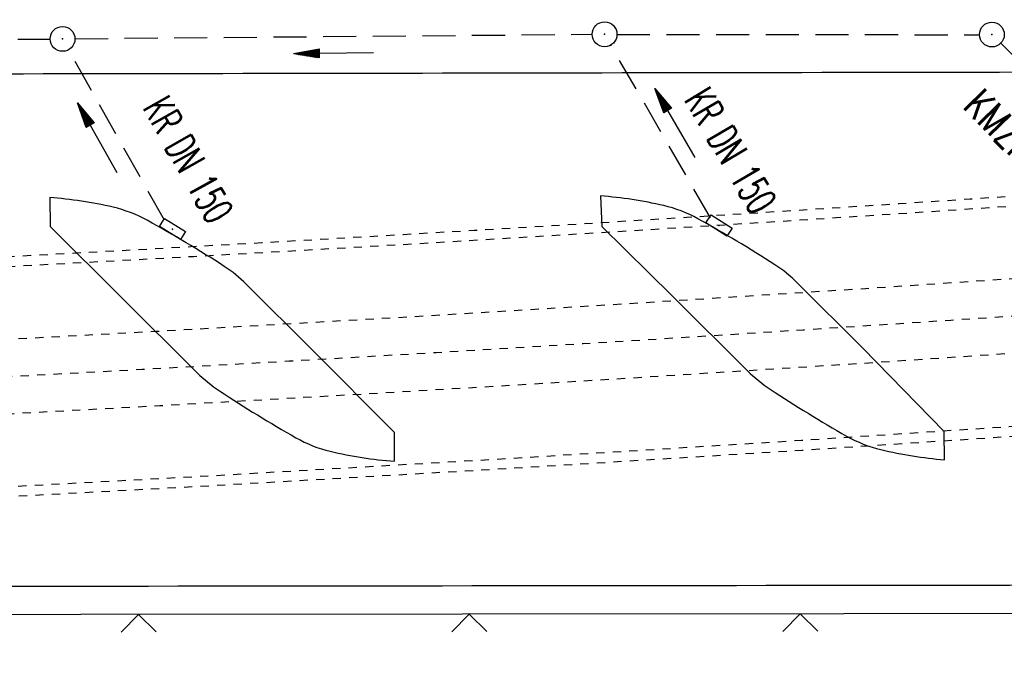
# Model space of a CAD drawing. Extents: x 0 to 1135, y 0 to 420.
# Tile 20 of 77: x 501 to 560, y 147 to 186. Entities that reach past the tile are written whole.
import ezdxf
from ezdxf.enums import TextEntityAlignment as Align

# ---------------------------------------------------------------- set-up
doc = ezdxf.new("R2010")
doc.units = 0
doc.header["$LTSCALE"] = 2
doc.header["$MEASUREMENT"] = 0
for name, pattern in [('ACAD_ISO03W100', [0.5, 0.25, -0.25]), ('ACAD_ISO05W100', [0.5, 0.25, -0.25]), ('AUSGEZOGEN', [0]), ('GESTRICH-X2', [1.5, 1, -0.5])]:
    doc.linetypes.add(name, pattern=pattern)
doc.layers.get('0').update_dxf_attribs({"color": 8, "linetype": 'AUSGEZOGEN'})
for name, color, linetype in [('Bahnachse', 7, 'CONTINUOUS'), ('FBRTOP', 8, 'AUSGEZOGEN'), ('Gleisachsen', 7, 'CONTINUOUS'), ('KANAL', 200, 'GESTRICH-X2'), ('PFEIL', 200, 'CONTINUOUS'), ('SCHLITZRINNE', 200, 'AUSGEZOGEN'), ('SCHSYMBOL', 200, 'AUSGEZOGEN'), ('TEXTO', 200, 'CONTINUOUS'), ('TUNNEL', 15, 'CONTINUOUS'), ('ZAUN', 8, 'AUSGEZOGEN')]:
    doc.layers.add(name, color=color, linetype=linetype)
doc.styles.add('ROMANS', font='romans.shx', dxfattribs={"width": 0.8})

# ---------------------------------------------------------------- blocks, each defined once
blk = doc.blocks.new('GST')
at = {"color": 0}
blk.add_circle((0, 0), 0.75, dxfattribs=at)
blk.add_point((0, 0), dxfattribs=at)
blk = doc.blocks.new('10')
blk.add_blockref('GST', (0, 0))
blk = doc.blocks.new('30')
at = {"color": 0}
for p, q in [((-0.75, -0.29), (-0.75, 0.293)), ((-0.75, 0.293), (0.753, 0.293)), ((0.753, 0.293), (0.753, -0.29)), ((0.753, -0.29), (-0.75, -0.29))]:
    blk.add_line(p, q, dxfattribs=at)
blk.add_point((0, 0), dxfattribs=at)
blk = doc.blocks.new('ZL')
at = {"color": 0}
for p, q in [((-1.066, 1.055), (0, 0)), ((0, 0), (1.055, 1.066))]:
    blk.add_line(p, q, dxfattribs=at)
blk = doc.blocks.new('PFEIL2')
at = {"color": 0}
for p, q in [((0.88, 0.002), (-2.401, -0.012)), ((0.881, -0.271), (0.879, 0.276)), ((0.879, 0.276), (2.429, 0.009)), ((0.911, 0.27), (0.879, 0.265)), ((0.965, 0.261), (0.879, 0.246)), ((1.019, 0.252), (0.879, 0.228)), ((1.073, 0.242), (0.879, 0.209)), ((1.127, 0.233), (0.879, 0.191)), ((1.181, 0.224), (0.879, 0.172)), ((1.235, 0.214), (0.879, 0.154)), ((1.289, 0.205), (0.879, 0.135)), ((1.343, 0.196), (0.879, 0.117)), ((1.397, 0.187), (0.879, 0.098)), ((1.451, 0.177), (0.879, 0.08)), ((1.505, 0.168), (0.879, 0.061)), ((1.559, 0.159), (0.88, 0.043)), ((1.613, 0.149), (0.88, 0.024)), ((1.668, 0.14), (0.88, 0.006)), ((1.722, 0.131), (0.88, -0.013)), ((1.776, 0.121), (0.88, -0.031)), ((1.83, 0.112), (0.88, -0.05)), ((1.884, 0.103), (0.88, -0.068)), ((1.938, 0.094), (0.88, -0.087)), ((1.992, 0.084), (0.88, -0.105)), ((2.046, 0.075), (0.88, -0.124)), ((2.1, 0.066), (0.88, -0.142)), ((2.154, 0.056), (0.88, -0.161)), ((2.208, 0.047), (0.88, -0.179)), ((2.262, 0.038), (0.881, -0.198)), ((2.316, 0.029), (0.881, -0.216)), ((2.37, 0.019), (0.881, -0.235)), ((2.424, 0.01), (0.881, -0.253)), ((2.429, 0.009), (0.881, -0.271))]:
    blk.add_line(p, q, dxfattribs=at)

msp = doc.modelspace()

# ---------------------------------------------------------------- linework, layer by layer
at = {"layer": 'Bahnachse', "linetype": 'ACAD_ISO05W100'}
msp.add_arc((265.327, 4557.729), 4400, 272.987468, 273.915177, dxfattribs=at)
at = {"layer": 'FBRTOP'}
for p, q in [((502.396, 174.805), (502.435, 173.05)), ((535.689, 174.903), (535.774, 173.063)), ((523.243, 158.862), (523.249, 160.608)), ((556.503, 158.944), (556.476, 160.664))]:
    msp.add_line(p, q, dxfattribs=at)
for points in [[(661.143, 179.109, 0.000001), (685.944, 183.769, 0.000098)], [(468.275, 151.288, 0.000286), (499.488, 151.305, 0.000004), (556.365, 151.37, 0.000067), (559.594, 151.374, 0.000224), (573.286, 151.4, 0.000166), (591.781, 151.449, 0.001642), (592.387, 151.452, 0.000374), (595.05, 151.48, 0.028071), (598.335, 151.701, 0.01613), (603.993, 152.588, 0.033306), (609.189, 153.939, 0.028426), (615.034, 156.259, 0.017099), (619.593, 158.568, 0.023851), (622.715, 160.486, 0.015573), (626.827, 163.481, 0.026138), (629.121, 165.464, 0.011791), (630.765, 167.12, -0.01166), (632.427, 168.795, -0.009634), (633.993, 170.243, -0.008776), (635.77, 171.769, -0.047448), (638.515, 173.637, -0.043313), (641.841, 175.106, -0.010638), (644.357, 175.906, -0.025121)], [(700.607, 186.532, -0.000002), (715, 189.244, -0.000023)], [(323.991, 279.883, -0.000006), (352.817, 279.883, -0.000191)]]:
    msp.add_lwpolyline(points, format="xyb", dxfattribs=at)
at = {"layer": 'FBRTOP', "flags": 128}
for points in [[(745.022, 200.735, 0.000677), (724.908, 197.174, 0.00187), (717.63, 195.848, 0.000088), (676.076, 188.105, -0.000511), (668.933, 186.78, -0.000531), (657.865, 184.751, -0.001073), (652.38, 183.764, -0.005679), (651.448, 183.609, -0.002603), (649.409, 183.305, -0.02614), (643.73, 182.79, -0.009144), (627.442, 182.464, -0.000213), (593.659, 182.421, 0.000206), (558.731, 182.377, 0.000034), (481.496, 182.243, -0.000124), (460.295, 182.21, -0.000692), (424.893, 182.213, 0.000599), (383.977, 182.224, 0.000299), (372.279, 182.206, -0.000052), (305.043, 182.07, -0.001027), (269.041, 182.075, 0.001558), (245.305, 182.053, 0.036452), (240.156, 181.656, 0.048455), (236.385, 180.706, 0.061648), (232.888, 178.945, 0.046788), (228.894, 175.694, 0.001575), (224.3, 171.15, -0.001758), (220.185, 167.083, -0.000327), (217.281, 164.236, -0.000696), (215.916, 162.904, -0.033501), (214.711, 161.879, -0.017532), (212.222, 160.166, -0.062009), (208.638, 158.461, -0.071953), (205.266, 157.859, -0.007995), (202.047, 157.805, 0.007386), (198.562, 157.751, 0.003812), (194.995, 157.615, -0.006118), (192.772, 157.541, -0.03208), (190.159, 157.653, -0.018969), (185.787, 158.292, -0.016209), (181.444, 159.242, -0.016093), (177.141, 160.479, -0.007994), (172.308, 162.125, -0.013349), (169.458, 163.233, -0.005712), (165.609, 164.901, -0.013485), (164.007, 165.67, -0.001089), (160.255, 167.606, 0.000916), (155.795, 169.911, 0.000122), (149.048, 173.378, 0.001415), (148.467, 173.675, 0.003178), (147.549, 174.133, 0.000659), (143.107, 176.305, 0.001014), (141.091, 177.282, 0.000664), (138.006, 178.766, 0.006784), (135.4, 179.971, 0.003297), (129.988, 182.343, 0.007739), (124.695, 184.525, 0.006309), (118.129, 187.019, 0.005732), (117.551, 187.222, 0.000345), (107.889, 190.496, 0.011477), (101.465, 192.505, 0.00728), (91.228, 195.289)], [(523.249, 160.608), (518.256, 165.599), (514.297, 169.558, 0.053154), (512.947, 170.647, 0.016959), (508.293, 173.43, 0.069096), (506.225, 174.225, 0.03941), (502.396, 174.805)], [(556.476, 160.664), (551.549, 165.698), (547.589, 169.656, 0.053154), (546.24, 170.745, 0.016959), (541.585, 173.528, 0.069096), (539.517, 174.323, 0.03941), (535.689, 174.903)], [(502.435, 173.05), (506.743, 168.764), (511.3, 164.23, 0.049987), (512.671, 163.115, 0.016283), (517.285, 160.282, 0.071092), (519.359, 159.464, 0.040181), (523.243, 158.862)], [(535.774, 173.063), (540.036, 168.862), (544.592, 164.328, 0.049987), (545.963, 163.213, 0.016283), (550.578, 160.38, 0.071092), (552.651, 159.562, 0.035234), (556.503, 158.944)]]:
    msp.add_lwpolyline(points, format="xyb", dxfattribs=at)
at = {"layer": 'Gleisachsen', "linetype": 'ACAD_ISO03W100'}
for radius, end in [(4397.75, 278.956651), (4402.25, 278.94742)]:
    msp.add_arc((265.327, 4557.729), radius, 272.987468, end, dxfattribs=at)
at = {"layer": 'KANAL'}
for p, q in [((503.927, 184.415), (535.184, 184.682)), ((536.685, 184.677), (558.609, 184.653)), ((470.478, 184.365), (502.418, 184.388)), ((542.349, 173.579), (536.32, 184.021)), ((582.414, 161.751), (559.877, 184.156)), ((509.329, 173.437), (503.531, 183.765))]:
    msp.add_line(p, q, dxfattribs=at)
at = {"layer": 'SCHLITZRINNE'}
msp.add_lwpolyline([(517.477, 212.591), (519.745, 212.631, -0.000009), (532.245, 212.631, 0.000009), (544.745, 212.63, 0.000011), (557.245, 212.631, -0.000003), (569.745, 212.631, -0.000017), (582.245, 212.631, 0.000005), (594.745, 212.63, 0.000053), (595.149, 212.63, 0.000005), (599.256, 212.631, 0.001234), (606.7, 212.651, 0.000703), (619.764, 212.737, 0.002173), (629.957, 212.863, 0.001495), (644.777, 213.154, 0.001644), (657.03, 213.472, 0.001579), (669.784, 213.885, 0.001584), (682.262, 214.368, 0.001578), (694.782, 214.932, 0.00157), (707.278, 215.574, 0.001571), (719.763, 216.294, 0.001576), (732.249, 217.093, 0.001577), (744.725, 217.97, 0.001582), (757.203, 218.927, 0.001583)], format="xyb", dxfattribs=at)
at = {"layer": 'TUNNEL', "linetype": 'ACAD_ISO03W100'}
for points in [[(494.509, 157.038, 0.016169), (778.435, 181.005)], [(494.541, 156.439, 0.016169), (778.505, 180.409)]]:
    msp.add_lwpolyline(points, format="xyb", dxfattribs=at)
for radius, end in [(4392.75, 273.867805), (4393.35, 273.874709)]:
    msp.add_arc((266.013, 4557.76), radius, 272.972266, end, dxfattribs=at)
at = {"layer": 'ZAUN'}
msp.add_lwpolyline([(652.225, 175.727), (646.192, 174.562), (640.763, 172.801), (635.847, 169.701), (631.701, 165.583), (627.057, 161.488), (619.322, 156.249), (610.941, 152.612), (602.169, 150.591), (596.543, 149.677), (481.2, 149.576), (442.171, 149.542), (436.748, 149.982), (409.478, 149.849), (404.306, 149.862), (396.481, 149.907), (395.907, 148.258)], dxfattribs=at)

# ---------------------------------------------------------------- block references
at = {"layer": 'PFEIL'}
for p, rotation in [((519.567, 183.541), 180.4905655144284), ((540.196, 179.305), 119.9605655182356), ((505.278, 178.417), 119.3426655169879)]:
    msp.add_blockref('PFEIL2', p, dxfattribs=dict(at, rotation=rotation))
at = {"layer": 'SCHSYMBOL'}
for name, p, rotation in [('10', (503.175, 184.401), 359.9999655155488), ('10', (535.943, 184.682), 359.9999655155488), ('10', (559.356, 184.667), 359.9999655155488), ('30', (509.817, 172.905), 328.6169218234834), ('30', (542.854, 173.114), 327.521511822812)]:
    msp.add_blockref(name, p, dxfattribs=dict(at, rotation=rotation))
at = {"layer": 'ZAUN', "rotation": 180.0498224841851}
for p in [(507.764, 149.599), (527.764, 149.617), (547.764, 149.634)]:
    msp.add_blockref('ZL', p, dxfattribs=at)

# ---------------------------------------------------------------- texts
at = {"layer": 'TEXTO', "style": 'ROMANS'}
for s, rotation, width, p in [('KR DN 150', 300.46592, 0.6, (542.788, 177.194)), ('KR DN 150', 299.34267, 0.6, (509.991, 176.661)), ('KMZR DN 250', 314.48967, 0.75, (562.021, 175.705))]:
    msp.add_text(s, height=1.8, rotation=rotation, dxfattribs=dict(at, width=width)).set_placement(p, align=Align.CENTER)

doc.saveas('drawing.dxf')
